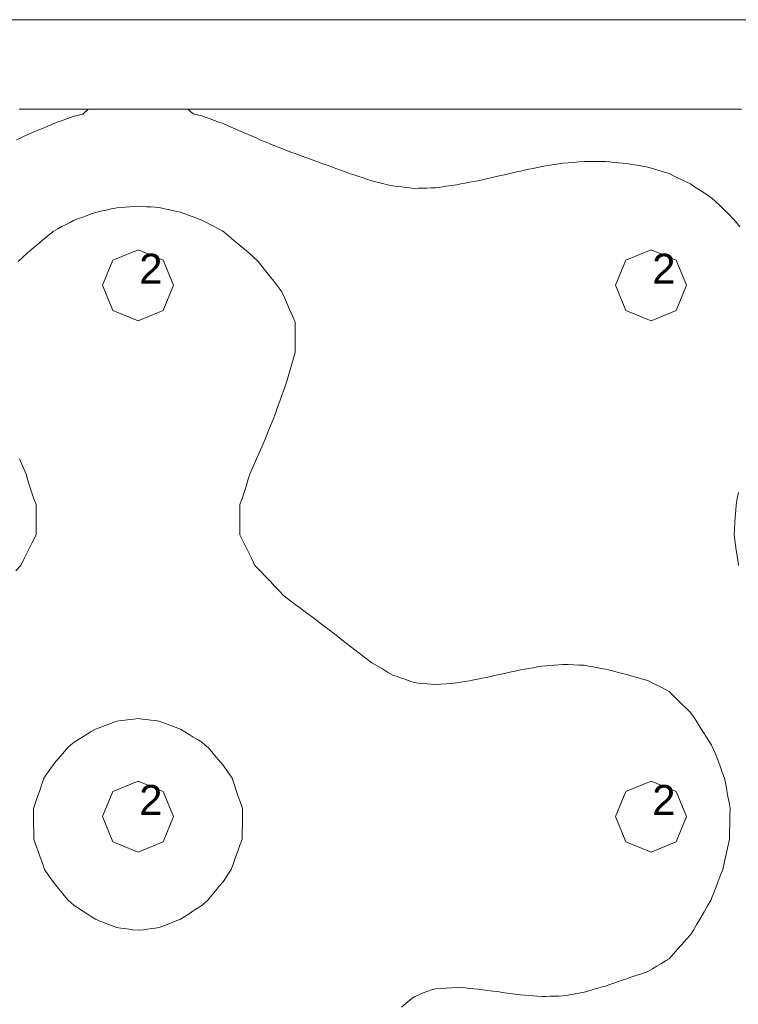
# Model space of a CAD drawing. Header units: millimetres. Extents: x -3350 to 1628655, y -3400 to 242269.
# Tile 56 of 73: x 1554922 to 1557327, y 22690 to 25985. Entities that reach past the tile are written whole.
import ezdxf
from ezdxf.xclip import XClip

# ---------------------------------------------------------------- set-up
doc = ezdxf.new("R2010")
doc.units = ezdxf.units.MM
doc.header["$MEASUREMENT"] = 0
doc.header["$XCLIPFRAME"] = 0
doc.linetypes.add('B0402', pattern=[937.5, 625, -312.5])
for name, color, linetype in [('19077_E_2-04_2_DLXLUMEX', 7, 'Continuous'), ('19077_E_2-04_2_New_0', 7, 'Continuous'), ('19077_E_2-04_2_New_DLXISO', 7, 'Continuous'), ('19077_E_2-04_2_New_DLXLUM', 7, 'Continuous')]:
    doc.layers.add(name, color=color, linetype=linetype)
doc.styles.add('GENERATED_STYLE_1', font='txt')

# ---------------------------------------------------------------- blocks, each defined once
blk = doc.blocks.new('Drawing_1_2', base_point=(1545683.471901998, -2338.776525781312))
at = {"layer": '19077_E_2-04_2_New_0', "color": 6, "linetype": 'Continuous', "lineweight": 0}
for p, q in [((1552743.309232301, 25985.04408352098), (1557893.309232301, 25985.04408352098)), ((1557893.309232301, 25985.04408352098), (1552743.309232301, 25985.04408352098)), ((1552743.309232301, 25985.04408352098), (1557893.309232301, 25985.04408352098)), ((1557893.309232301, 25985.04408352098), (1552743.309232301, 25985.04408352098))]:
    blk.add_line(p, q, dxfattribs=at)
at = {"layer": '19077_E_2-04_2_New_DLXISO', "color": 5, "linetype": 'Continuous', "lineweight": 0, "flags": 128}
blk.add_lwpolyline([(1557337.968119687, 25685.04436962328), (1557323.451170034, 25685.04436962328), (1557308.934279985, 25685.04436962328), (1557291.160830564, 25685.04436962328), (1557273.387381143, 25685.04436962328), (1557255.613931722, 25685.04436962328), (1557237.840452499, 25685.04436962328), (1557223.621704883, 25685.04436962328), (1557209.402957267, 25685.04436962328), (1557195.184209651, 25685.04436962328), (1557180.965462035, 25685.04436962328), (1557166.74671442, 25685.04436962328), (1557152.527966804, 25685.04436962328), (1557138.309219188, 25685.04436962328), (1557124.090471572, 25685.04436962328), (1557109.871723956, 25685.04436962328), (1557095.653035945, 25685.04436962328), (1557077.879616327, 25685.04436962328), (1557060.106166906, 25685.04436962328), (1557042.332717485, 25685.04436962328), (1557024.559208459, 25685.04436962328), (1557010.340460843, 25685.04436962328), (1556996.121713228, 25685.04436962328), (1556981.902965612, 25685.04436962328), (1556967.684217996, 25685.04436962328), (1556953.46547038, 25685.04436962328), (1556939.246722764, 25685.04436962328), (1556925.027975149, 25685.04436962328), (1556910.809227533, 25685.04436962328), (1556896.590479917, 25685.04436962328), (1556882.371732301, 25685.04436962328), (1556868.152984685, 25685.04436962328), (1556853.934237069, 25685.04436962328), (1556839.715489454, 25685.04436962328), (1556825.496741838, 25685.04436962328), (1556811.277994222, 25685.04436962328), (1556793.504544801, 25685.04436962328), (1556775.73109538, 25685.04436962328), (1556757.957645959, 25685.04436962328), (1556740.184256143, 25685.04436962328), (1556725.965508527, 25685.04436962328), (1556711.746760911, 25685.04436962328), (1556697.528013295, 25685.04436962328), (1556683.30926568, 25685.04436962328), (1556669.090458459, 25685.04436962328), (1556654.871710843, 25685.04436962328), (1556640.652963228, 25685.04436962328), (1556626.434215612, 25685.04436962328), (1556612.215467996, 25685.04436962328), (1556597.996601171, 25685.04436962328), (1556580.22315175, 25685.04436962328), (1556562.449761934, 25685.04436962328), (1556544.676372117, 25685.04436962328), (1556526.902743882, 25685.04436962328), (1556512.684055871, 25685.04436962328), (1556498.46536786, 25685.04436962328), (1556484.246679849, 25685.04436962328), (1556470.027991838, 25685.04436962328), (1556455.809542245, 25685.04436962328), (1556441.590735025, 25685.04436962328), (1556427.371927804, 25685.04436962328), (1556413.153120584, 25685.04436962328), (1556398.934313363, 25685.04436962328), (1556384.715386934, 25685.04436962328), (1556366.941997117, 25685.04436962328), (1556349.168607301, 25685.04436962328), (1556331.395217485, 25685.04436962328), (1556313.621946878, 25685.04436962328), (1556299.403139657, 25685.04436962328), (1556285.184332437, 25685.04436962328), (1556270.965525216, 25685.04436962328), (1556256.746717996, 25685.04436962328), (1556242.527672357, 25685.04436962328), (1556228.308984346, 25685.04436962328), (1556214.090296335, 25685.04436962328), (1556199.871608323, 25685.04436962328), (1556185.652920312, 25685.04436962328), (1556171.434113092, 25685.04436962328), (1556153.660723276, 25685.04436962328), (1556135.887333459, 25685.04436962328), (1556118.113943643, 25685.04436962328), (1556100.340792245, 25685.04436962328), (1556086.121985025, 25685.04436962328), (1556071.903177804, 25685.04436962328), (1556057.684370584, 25685.04436962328), (1556043.465563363, 25685.04436962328), (1556029.246994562, 25685.04436962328), (1556015.028187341, 25685.04436962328), (1556000.809380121, 25685.04436962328), (1555986.5905729, 25685.04436962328), (1555972.37176568, 25685.04436962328), (1555958.153196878, 25685.04436962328), (1555943.934389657, 25685.04436962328), (1555929.715582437, 25685.04436962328), (1555915.496775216, 25685.04436962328), (1555901.277967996, 25685.04436962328), (1555887.059041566, 25685.04436962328), (1555869.28565175, 25685.04436962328), (1555851.512261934, 25685.04436962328), (1555833.738872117, 25685.04436962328), (1555815.965243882, 25685.04436962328), (1555801.746555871, 25685.04436962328), (1555787.52786786, 25685.04436962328), (1555773.309179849, 25685.04436962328), (1555759.090491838, 25685.04436962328), (1555744.872042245, 25685.04436962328), (1555730.653235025, 25685.04436962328), (1555716.434427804, 25685.04436962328), (1555702.215620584, 25685.04436962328), (1555687.996813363, 25685.04436962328), (1555673.777886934, 25685.04436962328), (1555656.004497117, 25685.04436962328), (1555638.231107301, 25685.04436962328), (1555620.457717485, 25685.04436962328), (1555602.684446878, 25685.04436962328), (1555588.465758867, 25685.04436962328), (1555574.246951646, 25685.04436962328), (1555560.028144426, 25685.04436962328), (1555545.809337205, 25685.04436962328), (1555531.590768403, 25685.04436962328), (1555517.371961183, 25685.04436962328), (1555503.153153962, 25685.04436962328), (1555488.934346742, 25685.04436962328), (1555474.715539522, 25685.04436962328), (1555460.496493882, 25685.04436962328), (1555442.723104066, 25685.04436962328), (1555424.94971425, 25685.04436962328), (1555407.176324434, 25685.04436962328), (1555389.403411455, 25685.04436962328), (1555375.184604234, 25685.04436962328), (1555360.965797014, 25685.04436962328), (1555346.746989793, 25685.04436962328), (1555332.528182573, 25685.04436962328), (1555318.309375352, 25685.04436962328), (1555304.090568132, 25685.04436962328), (1555289.871760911, 25685.04436962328), (1555275.652953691, 25685.04436962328), (1555261.43414647, 25685.04436962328), (1555247.21533925, 25685.04436962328), (1555229.441949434, 25685.04436962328), (1555211.668559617, 25685.04436962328), (1555193.895169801, 25685.04436962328), (1555176.122018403, 25685.04436962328), (1555161.903211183, 25685.04436962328), (1555147.684403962, 25685.04436962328), (1555133.465596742, 25685.04436962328), (1555119.246789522, 25685.04436962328), (1555105.02822072, 25685.04436962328), (1555090.809413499, 25685.04436962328), (1555076.590606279, 25685.04436962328), (1555062.371799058, 25685.04436962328), (1555048.152991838, 25685.04436962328), (1555033.934184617, 25685.04436962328), (1555016.160794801, 25685.04436962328), (1554998.387404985, 25685.04436962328), (1554980.614015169, 25685.04436962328), (1554962.840625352, 25685.04436962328), (1554948.621818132, 25685.04436962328), (1554934.403010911, 25685.04436962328), (1554920.184203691, 25685.04436962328)], dxfattribs=at)
at = {"layer": '19077_E_2-04_2_New_DLXISO', "color": 3, "linetype": 'Continuous', "lineweight": 0, "flags": 128}
for points in [[(1557327.541926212, 24158.67765896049), (1557323.917129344, 24184.11692135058), (1557320.292332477, 24209.55618374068), (1557316.66753561, 24234.99544613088), (1557313.04270894, 24260.43566219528), (1557314.353385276, 24280.78707210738), (1557315.664061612, 24301.13848201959), (1557316.974737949, 24321.48989193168), (1557318.285414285, 24341.84130184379), (1557319.596120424, 24362.19318859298), (1557323.682972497, 24382.54459850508), (1557327.769824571, 24402.89600841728)], [(1557331.962832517, 25291.93171016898), (1557320.448526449, 25305.85010997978), (1557308.934160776, 25319.76946346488), (1557293.976911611, 25334.76980678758), (1557279.019662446, 25349.77015011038), (1557264.062413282, 25364.77049343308), (1557237.840482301, 25388.61473552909), (1557223.621734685, 25397.93880932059), (1557209.402987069, 25407.26288311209), (1557195.184239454, 25416.58695690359), (1557180.965491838, 25425.91103069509), (1557166.74671442, 25435.23605816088), (1557152.527966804, 25442.14161388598), (1557138.309219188, 25449.04716961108), (1557124.090471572, 25455.95272533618), (1557109.871723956, 25462.85828106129), (1557095.652946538, 25469.76383678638), (1557076.448329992, 25475.64609996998), (1557057.243713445, 25481.52788631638), (1557046.34887845, 25484.89912502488), (1557035.454043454, 25488.27036373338), (1557024.55908925, 25491.64207927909), (1557006.785699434, 25494.70432750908), (1556989.012309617, 25497.76657573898), (1556971.238919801, 25500.82882396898), (1556953.46547038, 25503.89011852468), (1556939.246722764, 25505.11129848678), (1556925.027975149, 25506.33247844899), (1556910.809227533, 25507.55365841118), (1556896.590479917, 25508.77483837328), (1556882.371672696, 25509.99506466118), (1556868.152925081, 25510.04274837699), (1556853.934177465, 25510.09043209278), (1556839.715429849, 25510.13811580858), (1556825.496682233, 25510.18579952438), (1556811.277815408, 25510.23443691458), (1556793.504425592, 25508.78485195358), (1556775.731035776, 25507.33526699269), (1556757.957645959, 25505.88568203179), (1556740.184196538, 25504.43562023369), (1556725.965448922, 25502.24312298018), (1556711.746701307, 25500.05062572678), (1556697.527953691, 25497.85812847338), (1556683.309206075, 25495.66563121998), (1556669.090458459, 25493.47265712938), (1556654.799112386, 25490.48670284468), (1556640.507766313, 25487.50074856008), (1556626.21642024, 25484.51479427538), (1556611.925074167, 25481.52836315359), (1556597.996601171, 25478.58007900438), (1556580.22315175, 25474.45209972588), (1556562.449761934, 25470.32412044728), (1556544.676372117, 25466.19614116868), (1556526.90322072, 25462.06863872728), (1556512.684413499, 25458.89576427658), (1556498.465606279, 25455.72288982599), (1556484.246799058, 25452.55001537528), (1556470.027991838, 25449.37714092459), (1556455.808946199, 25446.20331279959), (1556441.590258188, 25443.46340648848), (1556427.371570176, 25440.72350017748), (1556413.152882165, 25437.98359386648), (1556398.934194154, 25435.24368755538), (1556384.715386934, 25432.50425808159), (1556366.941997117, 25430.02470485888), (1556349.168607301, 25427.54515163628), (1556331.395217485, 25425.06559841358), (1556313.621470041, 25422.58699886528), (1556299.402782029, 25422.11063854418), (1556285.184094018, 25421.63427822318), (1556270.965406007, 25421.15791790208), (1556256.746717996, 25420.68155758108), (1556242.528268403, 25420.20615093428), (1556228.309461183, 25421.86697475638), (1556214.090653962, 25423.52779857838), (1556199.871846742, 25425.18862240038), (1556185.653039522, 25426.84944622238), (1556171.433993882, 25428.51074688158), (1556153.660604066, 25432.87428371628), (1556135.88721425, 25437.23782055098), (1556118.113824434, 25441.60135738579), (1556100.340196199, 25445.96394054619), (1556086.121508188, 25450.62979213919), (1556071.902820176, 25455.29564373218), (1556057.684132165, 25459.96149532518), (1556043.465444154, 25464.62734691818), (1556029.246756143, 25469.29319851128), (1556012.794562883, 25475.41101925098), (1555996.342250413, 25481.52788631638), (1555983.612486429, 25486.20041362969), (1555970.882722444, 25490.87294094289), (1555958.15283925, 25495.54499141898), (1555940.379449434, 25501.95654384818), (1555922.606059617, 25508.36809627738), (1555904.832669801, 25514.77964870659), (1555887.059518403, 25521.19024746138), (1555872.840711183, 25526.41781322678), (1555858.621903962, 25531.64537899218), (1555844.403096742, 25536.87294475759), (1555830.184289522, 25542.10051052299), (1555815.96572072, 25547.32712261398), (1555801.746913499, 25553.01149837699), (1555787.528106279, 25558.69587413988), (1555773.309299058, 25564.38024990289), (1555759.090491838, 25570.06462566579), (1555744.871684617, 25575.74900142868), (1555726.424523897, 25583.28588955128), (1555713.262864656, 25589.12046901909), (1555700.101205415, 25594.95504848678), (1555686.939546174, 25600.78962795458), (1555673.777886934, 25606.62325374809), (1555656.004497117, 25614.30605404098), (1555638.231107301, 25621.98885433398), (1555620.457717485, 25629.67165462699), (1555602.684446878, 25637.35302440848), (1555588.465758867, 25642.50334255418), (1555574.246951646, 25647.65366069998), (1555560.028144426, 25652.80397884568), (1555545.809337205, 25657.95429699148), (1555531.590768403, 25663.10556881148), (1555517.371961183, 25666.46774761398), (1555503.153153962, 25669.82992641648), (1555485.144445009, 25685.04389278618), (1555469.977685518, 25685.04389278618), (1555454.810926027, 25685.04389278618), (1555439.644166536, 25685.04389278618), (1555424.477407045, 25685.04389278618), (1555406.394549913, 25685.04436962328), (1555389.403411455, 25685.04436962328), (1555375.184604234, 25685.04436962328), (1555360.965797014, 25685.04436962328), (1555346.746989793, 25685.04436962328), (1555332.528182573, 25685.04436962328), (1555318.309375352, 25685.04436962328), (1555304.090568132, 25685.04436962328), (1555289.871760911, 25685.04436962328), (1555275.652953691, 25685.04436962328), (1555261.43414647, 25685.04436962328), (1555247.21533925, 25685.04436962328), (1555232.038089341, 25685.04436962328), (1555212.142774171, 25685.04389278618), (1555196.97601468, 25685.04389278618), (1555181.809255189, 25685.04389278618), (1555166.642495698, 25685.04389278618), (1555151.475736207, 25685.04389278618), (1555133.465596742, 25669.27059642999), (1555119.246789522, 25665.90603344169), (1555105.02822072, 25662.54099361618), (1555090.809413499, 25657.38781444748), (1555076.590606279, 25652.23463527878), (1555062.371799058, 25647.08145611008), (1555048.152991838, 25641.92827694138), (1555033.933946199, 25636.77557460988), (1555016.160556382, 25629.08800594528), (1554998.387166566, 25621.40043728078), (1554980.61377675, 25613.71286861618), (1554962.839910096, 25606.02577678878), (1554950.016328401, 25600.34092418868), (1554937.192746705, 25594.65607158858), (1554924.36916501, 25588.97121898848), (1554911.545583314, 25583.28636638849)]]:
    blk.add_lwpolyline(points, dxfattribs=at)
at = {"layer": '19077_E_2-04_2_New_DLXISO', "color": 30, "linetype": 'Continuous', "lineweight": 0, "flags": 128}
for points in [[(1556199.871608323, 22680.29173366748), (1556214.090415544, 22691.75370685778), (1556228.309222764, 22703.21568004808), (1556242.528029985, 22714.67765323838), (1556257.719823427, 22721.14094249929), (1556272.911616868, 22727.60423176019), (1556288.10341031, 22734.06752102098), (1556300.862618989, 22737.89223186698), (1556313.621827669, 22741.71694271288), (1556331.395217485, 22742.90569774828), (1556349.168607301, 22744.09445278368), (1556366.941997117, 22745.28320781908), (1556384.715744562, 22746.47196285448), (1556398.934432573, 22745.32636158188), (1556413.153120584, 22744.18076030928), (1556427.371808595, 22743.03515903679), (1556441.590496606, 22741.88955776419), (1556455.809184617, 22740.74371807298), (1556472.567745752, 22738.51831905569), (1556489.326306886, 22736.29292003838), (1556506.084748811, 22734.06752102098), (1556516.493865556, 22732.55117885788), (1556526.90322072, 22731.03507511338), (1556544.676610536, 22728.53954784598), (1556562.450000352, 22726.04402057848), (1556580.223390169, 22723.54849331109), (1556597.99672038, 22721.05272762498), (1556612.215467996, 22719.95576374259), (1556626.434215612, 22718.85879986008), (1556640.652963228, 22717.76183597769), (1556654.871710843, 22716.66487209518), (1556669.090518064, 22715.56790821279), (1556683.30926568, 22715.98871700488), (1556697.528013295, 22716.40952579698), (1556711.746760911, 22716.83033458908), (1556725.965508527, 22717.25114338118), (1556740.184375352, 22717.67171375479), (1556757.957765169, 22720.69438450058), (1556775.731154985, 22723.71705524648), (1556793.504544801, 22726.73972599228), (1556811.277934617, 22729.76239673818), (1556823.314019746, 22734.06752102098), (1556838.078447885, 22738.26702587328), (1556852.842876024, 22742.46653072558), (1556867.607304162, 22746.66603557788), (1556882.371791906, 22750.86577884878), (1556896.590539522, 22755.76647274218), (1556910.809287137, 22760.66716663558), (1556925.028034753, 22765.56786052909), (1556939.246782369, 22770.46855442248), (1556953.465649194, 22775.36900989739), (1556971.23903901, 22781.30086414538), (1556989.012428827, 22787.23271839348), (1557006.785818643, 22793.16457264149), (1557024.559268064, 22799.09666530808), (1557039.72006709, 22808.27888004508), (1557054.880866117, 22817.46109478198), (1557070.041665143, 22826.64330951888), (1557085.20246417, 22835.82552425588), (1557095.653006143, 22842.08639614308), (1557109.871753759, 22858.11575405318), (1557124.090501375, 22874.14511196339), (1557138.30924899, 22890.17446987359), (1557152.527996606, 22906.20382778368), (1557166.746744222, 22922.23318569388), (1557176.869669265, 22937.58281223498), (1557188.718685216, 22957.93446056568), (1557200.567701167, 22978.28610889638), (1557212.416717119, 22998.63775722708), (1557224.26573307, 23018.98940555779), (1557236.114749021, 23039.34105388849), (1557237.840541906, 23043.29689495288), (1557245.287903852, 23062.85723201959), (1557252.735265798, 23082.41756908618), (1557260.182627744, 23101.97790615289), (1557267.62998969, 23121.53824321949), (1557275.077381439, 23141.09905712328), (1557279.464193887, 23161.45070545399), (1557283.851006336, 23181.80235378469), (1557288.237818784, 23202.15376369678), (1557292.624631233, 23222.50517360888), (1557297.011443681, 23242.85753719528), (1557297.668346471, 23268.29679958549), (1557298.325249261, 23293.73606197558), (1557298.982152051, 23319.17532436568), (1557299.639025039, 23344.61506359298), (1557295.977869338, 23364.96647350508), (1557292.316713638, 23385.31788341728), (1557288.655557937, 23405.66929332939), (1557284.994402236, 23426.02070324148), (1557281.333216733, 23446.37306682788), (1557273.564913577, 23466.72447673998), (1557265.796610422, 23487.07588665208), (1557258.028307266, 23507.42729656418), (1557250.26000411, 23527.77870647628), (1557237.840482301, 23556.55725948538), (1557223.170706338, 23579.88985531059), (1557208.500930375, 23603.22245113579), (1557193.831154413, 23626.55504696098), (1557179.16137845, 23649.88764278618), (1557166.74671442, 23666.24029628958), (1557152.527966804, 23680.22449962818), (1557138.309219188, 23694.20870296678), (1557124.090471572, 23708.19290630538), (1557109.871723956, 23722.17710964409), (1557095.653006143, 23736.16178981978), (1557081.069776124, 23743.90371792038), (1557066.48660571, 23751.64564602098), (1557052.510806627, 23758.76959316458), (1557038.535007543, 23765.89354030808), (1557024.55908925, 23773.01796428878), (1557006.785699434, 23778.01283352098), (1556989.012309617, 23783.00770275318), (1556971.238919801, 23788.00257198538), (1556953.46547038, 23792.99648754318), (1556939.246722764, 23796.68434612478), (1556925.027975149, 23800.37220470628), (1556910.809227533, 23804.06006328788), (1556896.590479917, 23807.74792186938), (1556882.371672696, 23811.43482677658), (1556868.152925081, 23814.04217235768), (1556853.934177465, 23816.64951793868), (1556839.715429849, 23819.25686351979), (1556825.496682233, 23821.86420910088), (1556811.277815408, 23824.47155468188), (1556793.504425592, 23825.17107479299), (1556775.731035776, 23825.87059490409), (1556757.957645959, 23826.57011501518), (1556740.184196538, 23827.26868145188), (1556725.965448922, 23826.05799190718), (1556711.746701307, 23824.84730236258), (1556697.527953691, 23823.63661281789), (1556683.309206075, 23822.42592327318), (1556669.090518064, 23821.21428005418), (1556654.871770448, 23818.72232906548), (1556640.653022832, 23816.23037807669), (1556626.434275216, 23813.73842708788), (1556612.215527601, 23811.24647609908), (1556597.996601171, 23808.75404827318), (1556580.22315175, 23804.86305706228), (1556562.449761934, 23800.97206585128), (1556544.676372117, 23797.08107464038), (1556526.90322072, 23793.18912975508), (1556512.684413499, 23790.09493343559), (1556498.465606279, 23787.00073711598), (1556484.246799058, 23783.90654079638), (1556470.027991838, 23780.81234447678), (1556455.808946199, 23777.71719448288), (1556441.590258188, 23775.18137447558), (1556427.371570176, 23772.64555446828), (1556413.152882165, 23770.10973446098), (1556398.934194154, 23767.57391445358), (1556384.715386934, 23765.03904812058), (1556366.941997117, 23763.55513088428), (1556349.168607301, 23762.07121364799), (1556331.395217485, 23760.58729641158), (1556313.621470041, 23759.10385601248), (1556299.402782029, 23760.54104320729), (1556285.184094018, 23761.97823040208), (1556270.965406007, 23763.41541759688), (1556256.746717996, 23764.85260479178), (1556242.528268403, 23766.28931514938), (1556228.309461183, 23771.28799907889), (1556214.090653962, 23776.28668300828), (1556199.871846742, 23781.28536693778), (1556185.653039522, 23786.28405086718), (1556171.433993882, 23791.28321163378), (1556153.660604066, 23801.66109554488), (1556135.88721425, 23812.03897945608), (1556118.113824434, 23822.41686336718), (1556100.340434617, 23832.79474727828), (1556086.74199254, 23843.09919826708), (1556073.143431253, 23853.40317241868), (1556058.511206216, 23864.71947185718), (1556043.87898118, 23876.03577129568), (1556029.246994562, 23887.35159389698), (1556015.028187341, 23898.56203548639), (1556000.809380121, 23909.77247707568), (1555986.5905729, 23920.98291866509), (1555972.37176568, 23932.19336025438), (1555958.152958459, 23943.40380184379), (1555941.701957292, 23955.16069881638), (1555923.487731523, 23968.92317287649), (1555905.273505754, 23982.68564693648), (1555887.059518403, 23996.44716732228), (1555872.840711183, 24006.92375652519), (1555858.621903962, 24017.40034572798), (1555844.403096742, 24027.87693493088), (1555830.184289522, 24038.35352413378), (1555815.965482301, 24048.83011333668), (1555805.957385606, 24056.91917888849), (1555790.685960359, 24073.17026607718), (1555775.414535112, 24089.42135326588), (1555760.143109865, 24105.67244045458), (1555744.871684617, 24121.92400448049), (1555727.174350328, 24140.30035488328), (1555709.477135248, 24158.67622844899), (1555697.577425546, 24183.06644909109), (1555685.677715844, 24207.45666973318), (1555673.778006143, 24231.84689037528), (1555658.687302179, 24260.43566219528), (1555658.697673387, 24280.78707210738), (1555658.708044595, 24301.13848201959), (1555658.718415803, 24321.48989193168), (1555658.728787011, 24341.84130184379), (1555658.73915822, 24362.19271175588), (1555666.258641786, 24382.49023906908), (1555673.777886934, 24402.78728954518), (1555680.036017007, 24423.17493908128), (1555686.294147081, 24443.56258861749), (1555692.552157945, 24463.95071499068), (1555703.691670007, 24489.38997738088), (1555714.831182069, 24514.82923977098), (1555725.970694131, 24540.26850216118), (1555737.110206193, 24565.70824138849), (1555744.871565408, 24583.15332882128), (1555753.243753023, 24604.23143856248), (1555761.615940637, 24625.30954830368), (1555769.988128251, 24646.38765804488), (1555778.360077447, 24667.46672146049), (1555785.512277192, 24687.81813137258), (1555792.664476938, 24708.16954128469), (1555799.816676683, 24728.52095119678), (1555806.968876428, 24748.87236110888), (1555815.965363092, 24775.46175472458), (1555821.662017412, 24794.56575863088), (1555827.358671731, 24813.66976253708), (1555833.055326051, 24832.77376644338), (1555838.751980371, 24851.87777034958), (1555844.448873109, 24870.98225109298), (1555844.513007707, 24896.42151348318), (1555844.577142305, 24921.86077587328), (1555844.641276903, 24947.30003826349), (1555844.70553071, 24972.73977749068), (1555835.125514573, 24993.73682491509), (1555825.545498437, 25014.73387233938), (1555815.965482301, 25035.73091976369), (1555807.933160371, 25055.11435024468), (1555799.90107686, 25074.49682705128), (1555786.143728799, 25092.10070125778), (1555772.386380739, 25109.70457546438), (1555758.629032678, 25127.30844967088), (1555744.871684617, 25144.91137020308), (1555732.369610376, 25160.58310024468), (1555719.867655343, 25176.25483028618), (1555704.504438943, 25190.22711269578), (1555689.141222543, 25204.19939510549), (1555673.777886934, 25218.17072384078), (1555656.004497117, 25232.91834346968), (1555638.231107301, 25247.66596309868), (1555620.457717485, 25262.41358272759), (1555601.471849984, 25278.01187984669), (1555587.495633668, 25285.30319683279), (1555573.519298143, 25292.59451381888), (1555559.542962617, 25299.88583080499), (1555545.566627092, 25307.17714779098), (1555531.590768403, 25314.46894161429), (1555517.371961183, 25319.71558086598), (1555503.153153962, 25324.96222011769), (1555488.934346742, 25330.20885936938), (1555474.715539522, 25335.45549862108), (1555460.496732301, 25340.70166103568), (1555442.723342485, 25344.56499569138), (1555424.949952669, 25348.42833034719), (1555407.176562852, 25352.29166500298), (1555389.403173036, 25356.15595333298), (1555375.184365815, 25357.16923229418), (1555360.965558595, 25358.18251125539), (1555346.746751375, 25359.19579021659), (1555332.527944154, 25360.20906917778), (1555318.309613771, 25361.22234813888), (1555304.09080655, 25360.11751644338), (1555289.87199933, 25359.01268474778), (1555275.653192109, 25357.90785305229), (1555261.434384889, 25356.80302135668), (1555247.216054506, 25355.69866649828), (1555229.442426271, 25351.79527752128), (1555211.668798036, 25347.89188854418), (1555193.895169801, 25343.98849956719), (1555176.122018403, 25340.08415691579), (1555161.903211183, 25334.83561031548), (1555147.684403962, 25329.58706371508), (1555133.465596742, 25324.33851711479), (1555119.246789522, 25319.08997051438), (1555105.027505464, 25313.84237758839), (1555091.29244954, 25306.67646877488), (1555077.557393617, 25299.51055996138), (1555063.822337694, 25292.34465114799), (1555050.08728177, 25285.17874233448), (1555033.934899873, 25276.31624691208), (1555016.161271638, 25261.56576626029), (1554998.387643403, 25246.81528560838), (1554980.614015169, 25232.06480495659), (1554962.840386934, 25217.31480114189), (1554947.791644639, 25203.62814418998), (1554932.742902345, 25189.94148723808), (1554917.694398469, 25176.25483028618)], [(1554921.252080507, 24514.82923977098), (1554932.37287671, 24489.38997738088), (1554943.493434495, 24463.95023815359), (1554949.942418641, 24442.94079296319), (1554956.391402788, 24421.93134777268), (1554962.840386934, 24400.92142574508), (1554970.01416356, 24381.55706875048), (1554977.188178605, 24362.19175808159), (1554977.187701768, 24341.84034816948), (1554977.187224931, 24321.48893825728), (1554977.186748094, 24301.13752834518), (1554977.186271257, 24280.78611843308), (1554977.18579442, 24260.43470852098), (1554962.840625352, 24233.25785152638), (1554950.711556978, 24208.39746944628), (1554938.582488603, 24183.53708736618), (1554926.453420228, 24158.67670528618), (1554909.100123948, 24140.65702907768)]]:
    blk.add_lwpolyline(points, dxfattribs=at)
at = {"layer": '19077_E_2-04_2_New_DLXISO', "color": 74, "linetype": 'Continuous', "lineweight": 0, "flags": 128}
blk.add_lwpolyline([(1555349.476167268, 22941.16648189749), (1555362.785169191, 22942.95843593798), (1555376.094171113, 22944.75038997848), (1555389.403173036, 22946.54282085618), (1555407.176562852, 22953.53516094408), (1555424.949952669, 22960.52750103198), (1555442.723342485, 22967.51984111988), (1555460.496255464, 22974.51265804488), (1555474.715062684, 22983.73754970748), (1555488.933869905, 22992.96244137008), (1555503.152677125, 23002.18733303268), (1555517.371484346, 23011.41222469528), (1555531.590291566, 23020.63711635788), (1555552.745887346, 23039.34129230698), (1555565.230437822, 23054.43604938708), (1555577.714988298, 23069.53080646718), (1555590.199538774, 23084.62556354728), (1555602.684327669, 23099.72055904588), (1555616.494723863, 23120.40956966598), (1555630.305239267, 23141.09905712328), (1555637.593814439, 23161.45070545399), (1555644.882389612, 23181.80235378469), (1555652.170964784, 23202.15376369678), (1555659.459539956, 23222.50517360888), (1555666.748115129, 23242.85753719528), (1555667.059012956, 23268.29679958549), (1555667.369910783, 23293.73606197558), (1555667.68080861, 23319.17532436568), (1555667.991587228, 23344.61506359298), (1555660.959550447, 23364.96647350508), (1555653.927513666, 23385.31788341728), (1555646.895476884, 23405.66929332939), (1555639.863440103, 23426.02070324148), (1555632.831403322, 23446.37258999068), (1555617.757865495, 23468.27085964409), (1555602.68408925, 23490.16865246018), (1555586.361953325, 23509.48914043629), (1555570.039817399, 23528.80962841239), (1555553.717443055, 23548.13059322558), (1555542.653867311, 23557.37169735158), (1555531.590768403, 23566.61232464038), (1555517.371961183, 23575.39852611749), (1555503.153153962, 23584.18472759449), (1555488.934346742, 23592.97092907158), (1555474.715539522, 23601.75713054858), (1555460.496732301, 23610.54380886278), (1555442.723342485, 23617.20999233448), (1555424.949952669, 23623.87617580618), (1555407.176562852, 23630.54235927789), (1555389.403173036, 23637.20949642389), (1555375.184365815, 23639.01146404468), (1555360.965558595, 23640.81343166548), (1555346.746751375, 23642.61539928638), (1555332.527944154, 23644.41736690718), (1555318.309613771, 23646.22028820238), (1555304.09080655, 23644.47506420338), (1555289.87199933, 23642.72984020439), (1555275.653192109, 23640.98461620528), (1555261.434384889, 23639.23939220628), (1555247.216054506, 23637.49464504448), (1555229.442426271, 23630.85373394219), (1555211.668798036, 23624.21282283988), (1555193.895169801, 23617.57191173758), (1555176.122018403, 23610.93052379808), (1555161.903211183, 23602.14622966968), (1555147.684403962, 23593.36193554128), (1555133.465596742, 23584.57764141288), (1555119.246789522, 23575.79334728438), (1555105.027982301, 23567.00905315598), (1555093.726941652, 23557.56958477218), (1555082.425901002, 23548.13059322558), (1555066.262075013, 23528.99750225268), (1555050.098249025, 23509.86441127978), (1555033.934423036, 23490.73132030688), (1555018.667289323, 23468.55171673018), (1555003.399678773, 23446.37163631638), (1554996.368476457, 23426.02022640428), (1554989.337274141, 23405.66881649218), (1554982.306071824, 23385.31740658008), (1554975.274869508, 23364.96599666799), (1554968.243428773, 23344.61363308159), (1554968.552896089, 23319.17437069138), (1554968.862363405, 23293.73510830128), (1554969.17183072, 23268.29584591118), (1554969.480821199, 23242.85610668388), (1554976.766892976, 23222.50469677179), (1554984.052964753, 23202.15328685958), (1554991.339036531, 23181.80187694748), (1554998.625108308, 23161.45022861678), (1555005.911180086, 23141.09858028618), (1555019.922801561, 23120.10773174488), (1555033.934184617, 23099.11736004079), (1555046.293803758, 23084.17328350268), (1555058.653422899, 23069.22920696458), (1555071.013042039, 23054.28513042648), (1555083.37266118, 23039.34105388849), (1555105.027505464, 23020.19508831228), (1555119.246312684, 23010.97258083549), (1555133.465119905, 23001.75007335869), (1555147.683927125, 22992.52756588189), (1555161.902734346, 22983.30505840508), (1555176.121064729, 22974.08278934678), (1555193.894692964, 22967.11858265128), (1555211.668321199, 22960.15437595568), (1555229.441949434, 22953.19016926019), (1555247.215100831, 22946.22572414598), (1555260.49286992, 22944.49718944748), (1555273.770639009, 22942.76865474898), (1555287.048408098, 22941.04012005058), (1555300.326177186, 22939.31158535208), (1555322.858163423, 22937.58257381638), (1555336.167165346, 22939.37452785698)], close=True, dxfattribs=at)
at = {"layer": '19077_E_2-04_2_New_DLXLUM', "color": 1, "linetype": 'Continuous', "lineweight": 0}
for p, q in [((1555234.140544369, 25180.15027145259), (1555318.309232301, 25215.01408352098)), ((1555318.309232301, 25215.01408352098), (1555234.140544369, 25180.15027145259)), ((1555318.309232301, 25215.01408352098), (1555234.140544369, 25180.15027145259)), ((1555234.140544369, 25180.15027145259), (1555318.309232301, 25215.01408352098)), ((1555318.309232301, 25215.01408352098), (1555402.477920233, 25180.15027145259)), ((1555402.477920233, 25180.15027145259), (1555318.309232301, 25215.01408352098)), ((1555318.309232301, 25215.01408352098), (1555318.359232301, 25215.01408352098)), ((1555402.477920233, 25180.15027145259), (1555318.309232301, 25215.01408352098)), ((1555318.309232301, 25215.01408352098), (1555318.359232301, 25215.01408352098)), ((1555318.309232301, 25215.01408352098), (1555402.477920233, 25180.15027145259)), ((1556950.807211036, 25180.15027145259), (1557034.975898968, 25215.01408352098)), ((1557034.975898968, 25215.01408352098), (1556950.807211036, 25180.15027145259)), ((1557034.975898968, 25215.01408352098), (1556950.807211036, 25180.15027145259)), ((1556950.807211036, 25180.15027145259), (1557034.975898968, 25215.01408352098)), ((1557034.975898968, 25215.01408352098), (1557119.144586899, 25180.15027145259)), ((1557119.144586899, 25180.15027145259), (1557034.975898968, 25215.01408352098)), ((1557034.975898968, 25215.01408352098), (1557035.025898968, 25215.01408352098)), ((1557119.144586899, 25180.15027145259), (1557034.975898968, 25215.01408352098)), ((1557034.975898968, 25215.01408352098), (1557035.025898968, 25215.01408352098)), ((1557034.975898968, 25215.01408352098), (1557119.144586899, 25180.15027145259)), ((1555199.276732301, 25095.98158352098), (1555234.140544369, 25180.15027145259)), ((1555234.140544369, 25180.15027145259), (1555199.276732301, 25095.98158352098)), ((1555234.140544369, 25180.15027145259), (1555199.276732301, 25095.98158352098)), ((1555199.276732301, 25095.98158352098), (1555234.140544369, 25180.15027145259)), ((1555234.140544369, 25180.15027145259), (1555234.190544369, 25180.15027145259)), ((1555234.140544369, 25180.15027145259), (1555234.190544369, 25180.15027145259)), ((1555402.477920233, 25180.15027145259), (1555437.341732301, 25095.98158352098)), ((1555437.341732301, 25095.98158352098), (1555402.477920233, 25180.15027145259)), ((1555402.477920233, 25180.15027145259), (1555402.527920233, 25180.15027145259)), ((1555437.341732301, 25095.98158352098), (1555402.477920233, 25180.15027145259)), ((1555402.477920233, 25180.15027145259), (1555402.527920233, 25180.15027145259)), ((1555402.477920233, 25180.15027145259), (1555437.341732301, 25095.98158352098)), ((1556915.943398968, 25095.98158352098), (1556950.807211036, 25180.15027145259)), ((1556950.807211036, 25180.15027145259), (1556915.943398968, 25095.98158352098)), ((1556950.807211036, 25180.15027145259), (1556915.943398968, 25095.98158352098)), ((1556915.943398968, 25095.98158352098), (1556950.807211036, 25180.15027145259)), ((1556950.807211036, 25180.15027145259), (1556950.857211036, 25180.15027145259)), ((1556950.807211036, 25180.15027145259), (1556950.857211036, 25180.15027145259)), ((1557119.144586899, 25180.15027145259), (1557154.008398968, 25095.98158352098)), ((1557154.008398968, 25095.98158352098), (1557119.144586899, 25180.15027145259)), ((1557119.144586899, 25180.15027145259), (1557119.194586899, 25180.15027145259)), ((1557154.008398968, 25095.98158352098), (1557119.144586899, 25180.15027145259)), ((1557119.144586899, 25180.15027145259), (1557119.194586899, 25180.15027145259)), ((1557119.144586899, 25180.15027145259), (1557154.008398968, 25095.98158352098)), ((1555234.140544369, 25011.81289558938), (1555199.276732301, 25095.98158352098)), ((1555199.276732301, 25095.98158352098), (1555234.140544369, 25011.81289558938)), ((1555199.276732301, 25095.98158352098), (1555199.326732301, 25095.98158352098)), ((1555199.276732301, 25095.98158352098), (1555234.140544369, 25011.81289558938)), ((1555234.140544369, 25011.81289558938), (1555199.276732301, 25095.98158352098)), ((1555199.276732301, 25095.98158352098), (1555199.326732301, 25095.98158352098)), ((1555437.341732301, 25095.98158352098), (1555402.477920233, 25011.81289558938)), ((1555402.477920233, 25011.81289558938), (1555437.341732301, 25095.98158352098)), ((1555402.477920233, 25011.81289558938), (1555437.341732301, 25095.98158352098)), ((1555437.341732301, 25095.98158352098), (1555402.477920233, 25011.81289558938)), ((1555437.341732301, 25095.98158352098), (1555437.391732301, 25095.98158352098)), ((1555437.341732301, 25095.98158352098), (1555437.391732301, 25095.98158352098)), ((1556950.807211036, 25011.81289558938), (1556915.943398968, 25095.98158352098)), ((1556915.943398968, 25095.98158352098), (1556950.807211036, 25011.81289558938)), ((1556915.943398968, 25095.98158352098), (1556915.993398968, 25095.98158352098)), ((1556915.943398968, 25095.98158352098), (1556950.807211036, 25011.81289558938)), ((1556950.807211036, 25011.81289558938), (1556915.943398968, 25095.98158352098)), ((1556915.943398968, 25095.98158352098), (1556915.993398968, 25095.98158352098)), ((1557154.008398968, 25095.98158352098), (1557119.144586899, 25011.81289558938)), ((1557119.144586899, 25011.81289558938), (1557154.008398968, 25095.98158352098)), ((1557119.144586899, 25011.81289558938), (1557154.008398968, 25095.98158352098)), ((1557154.008398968, 25095.98158352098), (1557119.144586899, 25011.81289558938)), ((1557154.008398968, 25095.98158352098), (1557154.058398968, 25095.98158352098)), ((1557154.008398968, 25095.98158352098), (1557154.058398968, 25095.98158352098)), ((1555318.309232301, 24976.94908352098), (1555234.140544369, 25011.81289558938)), ((1555234.140544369, 25011.81289558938), (1555318.309232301, 24976.94908352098)), ((1555234.140544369, 25011.81289558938), (1555234.190544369, 25011.81289558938)), ((1555234.140544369, 25011.81289558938), (1555318.309232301, 24976.94908352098)), ((1555318.309232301, 24976.94908352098), (1555234.140544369, 25011.81289558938)), ((1555234.140544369, 25011.81289558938), (1555234.190544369, 25011.81289558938)), ((1555402.477920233, 25011.81289558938), (1555318.309232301, 24976.94908352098)), ((1555318.309232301, 24976.94908352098), (1555402.477920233, 25011.81289558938)), ((1555318.309232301, 24976.94908352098), (1555402.477920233, 25011.81289558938)), ((1555402.477920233, 25011.81289558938), (1555318.309232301, 24976.94908352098)), ((1555402.477920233, 25011.81289558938), (1555402.527920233, 25011.81289558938)), ((1555402.477920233, 25011.81289558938), (1555402.527920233, 25011.81289558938)), ((1557034.975898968, 24976.94908352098), (1556950.807211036, 25011.81289558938)), ((1556950.807211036, 25011.81289558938), (1557034.975898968, 24976.94908352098)), ((1556950.807211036, 25011.81289558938), (1556950.857211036, 25011.81289558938)), ((1556950.807211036, 25011.81289558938), (1557034.975898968, 24976.94908352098)), ((1557034.975898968, 24976.94908352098), (1556950.807211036, 25011.81289558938)), ((1556950.807211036, 25011.81289558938), (1556950.857211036, 25011.81289558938)), ((1557119.144586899, 25011.81289558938), (1557034.975898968, 24976.94908352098)), ((1557034.975898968, 24976.94908352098), (1557119.144586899, 25011.81289558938)), ((1557034.975898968, 24976.94908352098), (1557119.144586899, 25011.81289558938)), ((1557119.144586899, 25011.81289558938), (1557034.975898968, 24976.94908352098)), ((1557119.144586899, 25011.81289558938), (1557119.194586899, 25011.81289558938)), ((1557119.144586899, 25011.81289558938), (1557119.194586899, 25011.81289558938)), ((1555318.309232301, 24976.94908352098), (1555318.359232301, 24976.94908352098)), ((1555318.309232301, 24976.94908352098), (1555318.359232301, 24976.94908352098)), ((1557034.975898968, 24976.94908352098), (1557035.025898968, 24976.94908352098)), ((1557034.975898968, 24976.94908352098), (1557035.025898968, 24976.94908352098)), ((1555234.140544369, 23402.02527145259), (1555318.309232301, 23436.88908352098)), ((1555318.309232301, 23436.88908352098), (1555234.140544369, 23402.02527145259)), ((1555318.309232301, 23436.88908352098), (1555234.140544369, 23402.02527145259)), ((1555234.140544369, 23402.02527145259), (1555318.309232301, 23436.88908352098)), ((1555318.309232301, 23436.88908352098), (1555402.477920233, 23402.02527145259)), ((1555402.477920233, 23402.02527145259), (1555318.309232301, 23436.88908352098)), ((1555318.309232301, 23436.88908352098), (1555318.359232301, 23436.88908352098)), ((1555402.477920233, 23402.02527145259), (1555318.309232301, 23436.88908352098)), ((1555318.309232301, 23436.88908352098), (1555318.359232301, 23436.88908352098)), ((1555318.309232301, 23436.88908352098), (1555402.477920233, 23402.02527145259)), ((1556950.807211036, 23402.02527145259), (1557034.975898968, 23436.88908352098)), ((1557034.975898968, 23436.88908352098), (1556950.807211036, 23402.02527145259)), ((1557034.975898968, 23436.88908352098), (1556950.807211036, 23402.02527145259)), ((1556950.807211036, 23402.02527145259), (1557034.975898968, 23436.88908352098)), ((1557034.975898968, 23436.88908352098), (1557119.144586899, 23402.02527145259)), ((1557119.144586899, 23402.02527145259), (1557034.975898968, 23436.88908352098)), ((1557034.975898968, 23436.88908352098), (1557035.025898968, 23436.88908352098)), ((1557119.144586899, 23402.02527145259), (1557034.975898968, 23436.88908352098)), ((1557034.975898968, 23436.88908352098), (1557035.025898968, 23436.88908352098)), ((1557034.975898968, 23436.88908352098), (1557119.144586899, 23402.02527145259)), ((1555199.276732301, 23317.85658352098), (1555234.140544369, 23402.02527145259)), ((1555234.140544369, 23402.02527145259), (1555199.276732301, 23317.85658352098)), ((1555234.140544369, 23402.02527145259), (1555199.276732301, 23317.85658352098)), ((1555199.276732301, 23317.85658352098), (1555234.140544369, 23402.02527145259)), ((1555234.140544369, 23402.02527145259), (1555234.190544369, 23402.02527145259)), ((1555234.140544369, 23402.02527145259), (1555234.190544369, 23402.02527145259)), ((1555402.477920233, 23402.02527145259), (1555437.341732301, 23317.85658352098)), ((1555437.341732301, 23317.85658352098), (1555402.477920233, 23402.02527145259)), ((1555402.477920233, 23402.02527145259), (1555402.527920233, 23402.02527145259)), ((1555437.341732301, 23317.85658352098), (1555402.477920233, 23402.02527145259)), ((1555402.477920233, 23402.02527145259), (1555402.527920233, 23402.02527145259)), ((1555402.477920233, 23402.02527145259), (1555437.341732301, 23317.85658352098)), ((1556915.943398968, 23317.85658352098), (1556950.807211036, 23402.02527145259)), ((1556950.807211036, 23402.02527145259), (1556915.943398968, 23317.85658352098)), ((1556950.807211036, 23402.02527145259), (1556915.943398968, 23317.85658352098)), ((1556915.943398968, 23317.85658352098), (1556950.807211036, 23402.02527145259)), ((1556950.807211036, 23402.02527145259), (1556950.857211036, 23402.02527145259)), ((1556950.807211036, 23402.02527145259), (1556950.857211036, 23402.02527145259)), ((1557119.144586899, 23402.02527145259), (1557154.008398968, 23317.85658352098)), ((1557154.008398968, 23317.85658352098), (1557119.144586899, 23402.02527145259)), ((1557119.144586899, 23402.02527145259), (1557119.194586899, 23402.02527145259)), ((1557154.008398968, 23317.85658352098), (1557119.144586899, 23402.02527145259)), ((1557119.144586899, 23402.02527145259), (1557119.194586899, 23402.02527145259)), ((1557119.144586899, 23402.02527145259), (1557154.008398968, 23317.85658352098)), ((1555234.140544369, 23233.68789558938), (1555199.276732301, 23317.85658352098)), ((1555199.276732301, 23317.85658352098), (1555234.140544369, 23233.68789558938)), ((1555199.276732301, 23317.85658352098), (1555234.140544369, 23233.68789558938)), ((1555234.140544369, 23233.68789558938), (1555199.276732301, 23317.85658352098)), ((1555199.276732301, 23317.85658352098), (1555199.326732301, 23317.85658352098)), ((1555199.276732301, 23317.85658352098), (1555199.326732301, 23317.85658352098)), ((1555437.341732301, 23317.85658352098), (1555402.477920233, 23233.68789558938)), ((1555402.477920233, 23233.68789558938), (1555437.341732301, 23317.85658352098)), ((1555402.477920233, 23233.68789558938), (1555437.341732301, 23317.85658352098)), ((1555437.341732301, 23317.85658352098), (1555402.477920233, 23233.68789558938)), ((1555437.341732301, 23317.85658352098), (1555437.391732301, 23317.85658352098)), ((1555437.341732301, 23317.85658352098), (1555437.391732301, 23317.85658352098)), ((1556950.807211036, 23233.68789558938), (1556915.943398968, 23317.85658352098)), ((1556915.943398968, 23317.85658352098), (1556950.807211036, 23233.68789558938)), ((1556915.943398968, 23317.85658352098), (1556950.807211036, 23233.68789558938)), ((1556950.807211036, 23233.68789558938), (1556915.943398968, 23317.85658352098)), ((1556915.943398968, 23317.85658352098), (1556915.993398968, 23317.85658352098)), ((1556915.943398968, 23317.85658352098), (1556915.993398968, 23317.85658352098)), ((1557154.008398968, 23317.85658352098), (1557119.144586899, 23233.68789558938)), ((1557119.144586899, 23233.68789558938), (1557154.008398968, 23317.85658352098)), ((1557119.144586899, 23233.68789558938), (1557154.008398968, 23317.85658352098)), ((1557154.008398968, 23317.85658352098), (1557119.144586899, 23233.68789558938)), ((1557154.008398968, 23317.85658352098), (1557154.058398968, 23317.85658352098)), ((1557154.008398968, 23317.85658352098), (1557154.058398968, 23317.85658352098)), ((1555318.309232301, 23198.82408352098), (1555234.140544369, 23233.68789558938)), ((1555234.140544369, 23233.68789558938), (1555318.309232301, 23198.82408352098)), ((1555234.140544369, 23233.68789558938), (1555234.190544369, 23233.68789558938)), ((1555234.140544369, 23233.68789558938), (1555318.309232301, 23198.82408352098)), ((1555318.309232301, 23198.82408352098), (1555234.140544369, 23233.68789558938)), ((1555234.140544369, 23233.68789558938), (1555234.190544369, 23233.68789558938)), ((1555402.477920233, 23233.68789558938), (1555318.309232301, 23198.82408352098)), ((1555318.309232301, 23198.82408352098), (1555402.477920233, 23233.68789558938)), ((1555318.309232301, 23198.82408352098), (1555402.477920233, 23233.68789558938)), ((1555402.477920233, 23233.68789558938), (1555318.309232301, 23198.82408352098)), ((1555402.477920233, 23233.68789558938), (1555402.527920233, 23233.68789558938)), ((1555402.477920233, 23233.68789558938), (1555402.527920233, 23233.68789558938)), ((1557034.975898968, 23198.82408352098), (1556950.807211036, 23233.68789558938)), ((1556950.807211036, 23233.68789558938), (1557034.975898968, 23198.82408352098)), ((1556950.807211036, 23233.68789558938), (1556950.857211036, 23233.68789558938)), ((1556950.807211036, 23233.68789558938), (1557034.975898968, 23198.82408352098)), ((1557034.975898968, 23198.82408352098), (1556950.807211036, 23233.68789558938)), ((1556950.807211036, 23233.68789558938), (1556950.857211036, 23233.68789558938)), ((1557119.144586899, 23233.68789558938), (1557034.975898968, 23198.82408352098)), ((1557034.975898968, 23198.82408352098), (1557119.144586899, 23233.68789558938)), ((1557034.975898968, 23198.82408352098), (1557119.144586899, 23233.68789558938)), ((1557119.144586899, 23233.68789558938), (1557034.975898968, 23198.82408352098)), ((1557119.144586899, 23233.68789558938), (1557119.194586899, 23233.68789558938)), ((1557119.144586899, 23233.68789558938), (1557119.194586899, 23233.68789558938)), ((1555318.309232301, 23198.82408352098), (1555318.359232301, 23198.82408352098)), ((1555318.309232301, 23198.82408352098), (1555318.359232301, 23198.82408352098)), ((1557034.975898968, 23198.82408352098), (1557035.025898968, 23198.82408352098)), ((1557034.975898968, 23198.82408352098), (1557035.025898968, 23198.82408352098))]:
    blk.add_line(p, q, dxfattribs=at)
at = {"layer": '19077_E_2-04_2_DLXLUMEX', "color": 6, "linetype": 'Continuous', "lineweight": 0, "char_height": 100, "attachment_point": 7, "style": 'GENERATED_STYLE_1'}
for insert in [(1555322.409232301, 25101.69601209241), (1557039.075898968, 25101.69601209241), (1555322.409232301, 23323.57101209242), (1557039.075898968, 23323.57101209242)]:
    blk.add_mtext('\\A1;{\\pql;\\fArial|b0|i0|c0|p38;2}', dxfattribs=dict(at, insert=insert))

msp = doc.modelspace()

# ---------------------------------------------------------------- block references
at = {"color": 174, "linetype": 'B0402', "lineweight": 0, "true_color": 0x0000aa}
ref = msp.add_blockref('Drawing_1_2', (1545683.471901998, -2338.776525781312), dxfattribs=at)
XClip(ref).set_block_clipping_path([(1552743.309232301, 10968.45288129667), (1628650.371970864, 36622.54408352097)])

doc.saveas('drawing.dxf')
